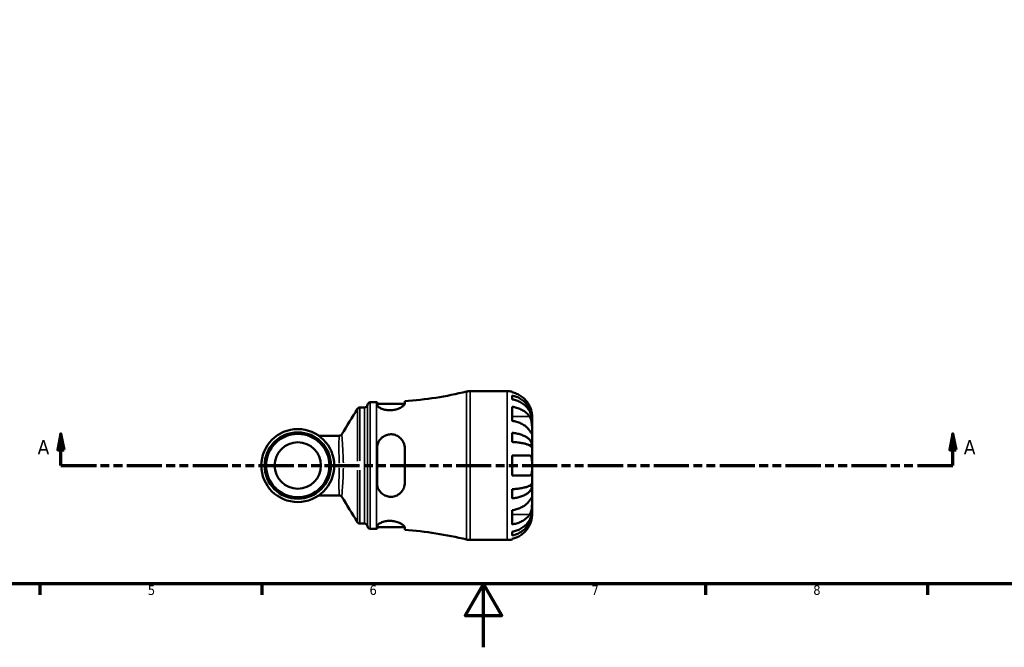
# Model space of a CAD drawing. Header units: millimetres. Extents: x 0 to 902, y -198 to 594.
# Tile 1 of 5: x 274 to 585, y 0 to 198. Entities that reach past the tile are written whole.
import ezdxf

# ---------------------------------------------------------------- set-up
doc = ezdxf.new("R2010")
doc.units = ezdxf.units.MM
doc.linetypes.add('DOUBLE_DASH_CHAIN', pattern=[1.2403, 0.6614, -0.0827, 0.1654, -0.0827, 0.1654, -0.0827])
for name, color, linetype, lineweight in [('Border (ANSI)', 7, 'Continuous', 70), ('Section Line (ANSI)', 7, 'DOUBLE_DASH_CHAIN', 70), ('Visible (ANSI)', 7, 'Continuous', 50), ('Visible Narrow (ANSI)', 7, 'Continuous', 35)]:
    doc.layers.add(name, color=color, linetype=linetype, lineweight=lineweight)
doc.styles.add('Label Text (ANSI)', font='tahoma.ttf')
doc.styles.add('Note Text (ANSI)', font='tahoma.ttf')

# ---------------------------------------------------------------- blocks, each defined once
blk = doc.blocks.new('Borders Default Border')
at = {"layer": 'Border (ANSI)'}
for p, q in [((280.3333282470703, 20), (280.3333282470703, 16.55200004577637)), ((350.4166793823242, 20), (350.4166793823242, 16.55200004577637)), ((490.5833435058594, 20), (490.5833435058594, 16.55200004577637)), ((560.6666564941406, 20), (560.6666564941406, 16.55200004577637))]:
    blk.add_line(p, q, dxfattribs=at)
at = {"layer": 'Border (ANSI)', "flags": 128}
for points in [[(20, 20), (20, 574.0000152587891), (820.9999847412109, 574.0000152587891), (820.9999847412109, 20), (20, 20)], [(420.4999923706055, 0), (420.4999923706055, 20), (414.7264862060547, 10), (426.2734985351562, 10), (420.4999923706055, 20)]]:
    blk.add_lwpolyline(points, dxfattribs=at)
at = {"layer": 'Border (ANSI)', "color": 230, "true_color": 0xff0080, "char_height": 3.048000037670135, "attachment_point": 7, "style": 'Note Text (ANSI)'}
for s, insert in [('5', (314.4825383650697, 16.48777954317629)), ('6', (384.485404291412, 16.48777954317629)), ('7', (454.5979985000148, 16.55199996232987)), ('8', (524.6301253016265, 16.48283951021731))]:
    blk.add_mtext(s, dxfattribs=dict(at, insert=insert))
blk = doc.blocks.new('2dTransSection0')
at = {"layer": 'Section Line (ANSI)', "linetype": 'Continuous'}
for p, q in [((286.9959078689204, 67.40095770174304), (285.9959078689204, 62.40095770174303)), ((286.9959078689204, 62.40095770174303), (286.9959078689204, 67.40095770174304)), ((287.9959078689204, 62.40095770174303), (286.9959078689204, 67.40095770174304)), ((568.7135548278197, 67.40095770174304), (567.7135548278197, 62.40095770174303)), ((568.7135548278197, 62.40095770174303), (568.7135548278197, 67.40095770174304)), ((569.7135548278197, 62.40095770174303), (568.7135548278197, 67.40095770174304)), ((285.9959078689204, 62.40095770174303), (287.9959078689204, 62.40095770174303)), ((286.9959078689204, 57.40095770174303), (286.9959078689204, 62.40095770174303)), ((567.7135548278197, 62.40095770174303), (569.7135548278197, 62.40095770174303)), ((568.7135548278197, 57.40095770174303), (568.7135548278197, 62.40095770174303)), ((286.9959078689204, 57.40095770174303), (298.2031969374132, 57.40095770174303)), ((557.506265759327, 57.40095770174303), (568.7135548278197, 57.40095770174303))]:
    blk.add_line(p, q, dxfattribs=at)
at = {"layer": 'Section Line (ANSI)', "linetype": 'DOUBLE_DASH_CHAIN', "ltscale": 16.77698135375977}
blk.add_line((286.9959078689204, 57.40095770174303), (568.7135548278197, 57.40095770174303), dxfattribs=at)
at = {"layer": 'Section Line (ANSI)', "linetype": 'Continuous', "flags": 128}
for points in [[(287.9959044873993, 62.40095770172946), (286.9959102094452, 67.40095770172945), (285.995906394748, 62.40095770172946), (287.9959044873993, 62.40095770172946)], [(569.7135577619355, 62.40095770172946), (568.7135539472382, 67.40095770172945), (567.713550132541, 62.40095770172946), (569.7135577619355, 62.40095770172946)]]:
    blk.add_lwpolyline(points, dxfattribs=at)
at = {"layer": 'Section Line (ANSI)'}
for points in [[(287.9959044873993, 62.40095770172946), (286.9959102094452, 67.40095770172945), (285.995906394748, 62.40095770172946), (287.9959044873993, 62.40095770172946)], [(569.7135577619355, 62.40095770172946), (568.7135539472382, 67.40095770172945), (567.713550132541, 62.40095770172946), (569.7135577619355, 62.40095770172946)]]:
    blk.add_solid(points, dxfattribs=at)
at = {"layer": 'Section Line (ANSI)', "char_height": 4.571999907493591, "attachment_point": 7, "style": 'Label Text (ANSI)'}
for insert in [(279.6356520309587, 60.90095770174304), (572.184293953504, 60.90095770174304)]:
    blk.add_mtext('A', dxfattribs=dict(at, insert=insert))

msp = doc.modelspace()

# ---------------------------------------------------------------- linework, layer by layer
at = {"layer": 'Visible (ANSI)'}
for p, q in [((416.2165707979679, 80.90095770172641), (427.935557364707, 80.90095770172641)), ((429.510557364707, 80.74185039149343), (429.510557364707, 80.5283175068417)), ((429.510557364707, 79.51967297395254), (429.510557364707, 78.31191091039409)), ((381.4298455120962, 75.73095770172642), (382.8578026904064, 75.73095770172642)), ((384.723057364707, 77.37595770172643), (386.663057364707, 77.37595770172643)), ((386.845557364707, 77.37609538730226), (386.845557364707, 76.60398156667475)), ((386.845557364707, 76.87595770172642), (395.5886741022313, 76.87595770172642)), ((395.595557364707, 76.94718501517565), (395.595557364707, 77.70625263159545)), ((429.510557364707, 75.98185701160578), (429.510557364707, 71.52708429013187)), ((435.8105573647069, 72.0205241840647), (435.7981637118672, 72.0205241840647)), ((435.8105573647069, 72.0205241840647), (435.8105573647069, 73.02595770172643)), ((435.8105573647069, 71.6378407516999), (435.8105573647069, 72.0205241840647)), ((435.8105573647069, 68.4495011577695), (435.8105573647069, 71.63784075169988)), ((435.8105573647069, 63.83926384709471), (435.8105573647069, 68.4495011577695)), ((374.9143428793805, 66.83070770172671), (368.4371102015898, 66.83070770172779)), ((429.510557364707, 67.77059161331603), (429.510557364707, 64.85479605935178)), ((386.845557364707, 62.90095770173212), (386.845557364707, 51.90095770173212)), ((395.595557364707, 51.90095770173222), (395.595557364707, 62.90095770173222)), ((435.8105573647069, 63.8392638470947), (434.9017184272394, 63.8392638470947)), ((435.8105573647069, 62.91538431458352), (435.8105573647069, 63.8392638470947)), ((435.8105573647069, 57.40095770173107), (435.8105573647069, 62.91538431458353)), ((429.510557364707, 60.5509577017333), (429.510557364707, 54.25095770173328)), ((435.8105573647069, 51.886531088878), (435.8105573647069, 57.40095770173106)), ((429.510557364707, 49.94711934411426), (429.510557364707, 47.03132379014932)), ((435.8105573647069, 50.96265155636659), (434.9017184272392, 50.96265155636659)), ((435.8105573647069, 50.96265155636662), (435.8105573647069, 51.88653108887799)), ((435.8105573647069, 46.35241424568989), (435.8105573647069, 50.96265155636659)), ((368.4371102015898, 47.97120770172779), (374.9143428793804, 47.97120770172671)), ((435.8105573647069, 43.16407465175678), (435.8105573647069, 46.3524142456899)), ((429.510557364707, 43.274831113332), (429.510557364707, 38.82005839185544)), ((435.8105573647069, 42.78139121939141), (435.7981637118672, 42.78139121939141)), ((435.8105573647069, 42.78139121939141), (435.8105573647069, 43.16407465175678)), ((435.8105573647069, 41.77595770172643), (435.8105573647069, 42.78139121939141)), ((381.4298455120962, 39.07095770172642), (382.8578026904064, 39.07095770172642)), ((384.723057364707, 37.42595770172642), (386.663057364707, 37.42595770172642)), ((386.845557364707, 38.19793383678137), (386.845557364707, 37.42582001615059)), ((386.845557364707, 37.92595770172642), (395.5886741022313, 37.92595770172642)), ((395.595557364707, 37.09566277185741), (395.595557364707, 37.85473038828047)), ((429.510557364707, 36.49000449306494), (429.510557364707, 35.28224242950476)), ((429.510557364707, 34.273597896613), (429.510557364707, 34.06006501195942)), ((416.2165707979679, 33.90095770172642), (427.935557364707, 33.90095770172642))]:
    msp.add_line(p, q, dxfattribs=at)
for centre, radius in [((361.8105573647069, 57.40095770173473), 11.52525), ((361.8105573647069, 57.40095770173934), 10.4775), ((361.8105573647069, 57.40095770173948), 10.0075), ((361.8105573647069, 57.40095770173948), 7.33425)]:
    msp.add_circle(centre, radius, dxfattribs=at)
for centre, radius, start, end in [((416.2165707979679, 76.20095770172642), 4.700000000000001, 90.00000000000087, 103.60365819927), ((427.9355573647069, 73.02595770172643), 7.875000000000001, 78.4630409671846, 90), ((386.663057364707, 198.3264231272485), 120.9504654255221, 274.235295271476, 283.6036581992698), ((382.8578026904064, 76.67095770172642), 0.9400000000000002, 270, 352.8192442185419), ((384.723057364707, 76.43595770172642), 0.9400000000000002, 90, 172.8192442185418), ((386.663057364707, 198.3264231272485), 120.9504654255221, 270, 270.0864526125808), ((382.8578026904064, 38.13095770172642), 0.94, 7.180755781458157, 90), ((384.723057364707, 38.36595770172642), 0.94, 187.1807557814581, 270), ((386.663057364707, -83.5245077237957), 120.9504654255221, 89.91354738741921, 90), ((386.663057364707, -83.5245077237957), 120.9504654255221, 76.3963418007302, 85.76470472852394), ((416.2165707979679, 38.60095770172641), 4.700000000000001, 256.3963418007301, 270), ((427.9355573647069, 41.77595770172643), 7.875000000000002, 270, 281.5369590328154)]:
    msp.add_arc(centre, radius, start, end, dxfattribs=at)
for points, knots in [([(435.0328143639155, 76.17595770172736), (434.8748652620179, 76.50905722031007), (434.6860285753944, 76.84591050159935), (434.1777551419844, 77.61235932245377), (433.8347451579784, 78.02642869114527), (433.1461204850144, 78.71903691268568), (432.7376628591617, 79.06192508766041), (431.8574819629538, 79.65349643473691), (431.3857472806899, 79.90216262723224), (430.5027238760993, 80.26964815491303), (430.012556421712, 80.42490128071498), (429.510557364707, 80.5283175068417)], [3.89239507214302, 3.89239507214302, 3.89239507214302, 3.89239507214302, 3.99831093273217, 3.99831093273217, 4.145419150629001, 4.145419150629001, 4.291315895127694, 4.291315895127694, 4.437212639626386, 4.437212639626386, 4.578247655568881, 4.578247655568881, 4.578247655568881, 4.578247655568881]), ([(429.510557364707, 79.51967297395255), (430.0156158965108, 79.41960310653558), (430.5089445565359, 79.26901304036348), (431.3946570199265, 78.91335115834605), (431.8665594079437, 78.67349186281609), (432.7474298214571, 78.10271617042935), (433.156401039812, 77.77180439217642), (433.8440200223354, 77.1050005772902), (434.1858502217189, 76.70752951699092), (434.7752447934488, 75.8517129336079), (435.0228178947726, 75.39337304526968), (435.3957716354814, 74.51989215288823), (435.5551676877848, 74.02412942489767), (435.7625527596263, 73.01119538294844), (435.8105573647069, 72.49402705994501), (435.8105573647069, 72.0205241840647)], [0.1494024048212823, 0.1494024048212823, 0.1494024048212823, 0.1494024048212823, 0.2912498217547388, 0.2912498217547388, 0.4370650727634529, 0.4370650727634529, 0.582880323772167, 0.582880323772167, 0.7290353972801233, 0.7290353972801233, 0.8751904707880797, 0.8751904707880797, 1.021914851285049, 1.021914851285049, 1.168639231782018, 1.168639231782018, 1.168639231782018, 1.168639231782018]), ([(435.8105573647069, 71.63784075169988), (435.8105573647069, 72.05924743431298), (435.7625527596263, 72.51951536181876), (435.5551676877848, 73.42100339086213), (435.3957716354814, 73.86222083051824), (435.0228178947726, 74.63959875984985), (434.7752447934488, 75.04751073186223), (434.1858502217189, 75.80916783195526), (433.8440200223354, 76.16290794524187), (433.156401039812, 76.75634802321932), (432.7474298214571, 77.05085190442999), (431.8665594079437, 77.55882915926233), (431.3946570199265, 77.77229842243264), (430.5089445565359, 78.0888293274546), (430.0156158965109, 78.22285102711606), (429.510557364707, 78.31191091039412)], [3.513393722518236, 3.513393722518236, 3.513393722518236, 3.513393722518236, 3.660118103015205, 3.660118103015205, 3.806842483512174, 3.806842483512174, 3.95299755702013, 3.95299755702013, 4.099152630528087, 4.099152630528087, 4.244967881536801, 4.244967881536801, 4.390783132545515, 4.390783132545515, 4.532630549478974, 4.532630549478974, 4.532630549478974, 4.532630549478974]), ([(381.4298455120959, 75.73095770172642), (381.3295458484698, 75.7309577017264), (381.2299589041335, 75.7139485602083), (381.054807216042, 75.65790448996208), (380.9798389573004, 75.61939873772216), (380.8585945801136, 75.54095673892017), (380.8116842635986, 75.50106537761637), (380.7364021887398, 75.4277615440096), (380.7078677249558, 75.39413181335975), (380.6615184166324, 75.33386758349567), (380.6437243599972, 75.30713176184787), (380.6287132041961, 75.2827166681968), (380.6283883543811, 75.28218712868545), (380.6280650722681, 75.28165897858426)], [6.283188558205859, 6.283188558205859, 6.283188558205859, 6.283188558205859, 6.283610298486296, 6.283610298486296, 6.284041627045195, 6.284041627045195, 6.284472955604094, 6.284472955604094, 6.284904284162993, 6.284904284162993, 6.285335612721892, 6.285335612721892, 6.285345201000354, 6.285345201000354, 6.285345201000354, 6.285345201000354]), ([(395.595557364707, 76.94718501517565), (395.595557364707, 76.90889872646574), (395.5892107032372, 76.86870096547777), (395.5341066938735, 76.68493042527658), (395.4209916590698, 76.52423209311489), (395.0127191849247, 76.12836717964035), (394.6714692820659, 75.8870116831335), (393.8318590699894, 75.44821237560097), (393.3413498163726, 75.25018628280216), (392.3539394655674, 74.98743585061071), (391.8857975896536, 74.90638818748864), (390.9510874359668, 74.84221219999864), (390.5009889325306, 74.85430736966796), (389.5747236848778, 74.9651494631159), (389.1183025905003, 75.07293505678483), (388.2467060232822, 75.36735044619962), (387.8535941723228, 75.56074632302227), (387.2287767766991, 75.96919925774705), (387.0090706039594, 76.18381024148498), (386.8666490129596, 76.45700669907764), (386.845557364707, 76.532929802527), (386.845557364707, 76.60398156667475)], [-1.535365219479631, -1.535365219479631, -1.535365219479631, -1.535365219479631, -1.492843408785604, -1.492843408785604, -1.349191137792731, -1.349191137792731, -1.158655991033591, -1.158655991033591, -0.9764077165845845, -0.9764077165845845, -0.8308149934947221, -0.8308149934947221, -0.6943969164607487, -0.6943969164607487, -0.5400689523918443, -0.5400689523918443, -0.3625259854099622, -0.3625259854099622, -0.1742595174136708, -0.1742595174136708, -0.09648139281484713, -0.09648139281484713, -0.09648139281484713, -0.09648139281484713]), ([(429.510557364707, 75.9818570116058), (430.012556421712, 75.90873069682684), (430.5027238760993, 75.79895015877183), (431.3857472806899, 75.53909865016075), (431.8574819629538, 75.36326509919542), (432.7376628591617, 74.94496098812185), (433.1461204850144, 74.70250243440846), (433.8347451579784, 74.21275446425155), (434.1777551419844, 73.91996320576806), (434.6860285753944, 73.37800204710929), (434.8748652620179, 73.13981080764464), (435.0328143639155, 72.90427387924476)], [0.1494100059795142, 0.1494100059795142, 0.1494100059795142, 0.1494100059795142, 0.2904450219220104, 0.2904450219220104, 0.4363417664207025, 0.4363417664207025, 0.5822385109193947, 0.5822385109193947, 0.7293467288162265, 0.7293467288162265, 0.8352625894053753, 0.8352625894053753, 0.8352625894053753, 0.8352625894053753]), ([(435.8105573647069, 73.02595770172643), (435.8105573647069, 73.02595770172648), (435.8106963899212, 73.04887498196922), (435.8095271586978, 73.1428836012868), (435.8080961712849, 73.2168747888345), (435.7942578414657, 73.48653560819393), (435.7743356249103, 73.72886735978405), (435.6892406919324, 74.23980428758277), (435.6392149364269, 74.47663828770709), (435.5209710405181, 74.91426288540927), (435.4621879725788, 75.10473291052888), (435.3256418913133, 75.49443064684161), (435.2483362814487, 75.69196894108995), (435.1214088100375, 75.98499134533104), (435.0779087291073, 76.08085800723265), (435.0328143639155, 76.17595770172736)], [-2.176679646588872, -2.176679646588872, -2.176679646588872, -2.176679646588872, -2.110866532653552, -2.110866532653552, -2.040552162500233, -2.040552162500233, -1.917383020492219, -1.917383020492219, -1.829422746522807, -1.829422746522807, -1.765581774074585, -1.765581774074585, -1.701178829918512, -1.701178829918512, -1.669619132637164, -1.669619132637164, -1.669619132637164, -1.669619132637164]), ([(435.0328143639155, 72.90427387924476), (435.0906158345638, 72.81807914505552), (435.1457737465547, 72.72602488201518), (435.2819958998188, 72.47065990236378), (435.3577083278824, 72.29923400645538), (435.4927567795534, 71.92596510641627), (435.5508998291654, 71.72533273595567), (435.6655304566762, 71.22644943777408), (435.711858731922, 70.92530557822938), (435.7835744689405, 70.22909534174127), (435.7987188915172, 69.84144368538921), (435.812186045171, 69.09347670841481), (435.8105573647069, 68.74386637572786), (435.8105573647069, 68.44950115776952)], [-0.5076659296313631, -0.5076659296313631, -0.5076659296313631, -0.5076659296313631, -0.4671899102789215, -0.4671899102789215, -0.402002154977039, -0.402002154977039, -0.3350663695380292, -0.3350663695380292, -0.2430045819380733, -0.2430045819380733, -0.1248885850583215, -0.1248885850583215, 0, 0, 0, 0]), ([(435.0328143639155, 68.44950115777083), (434.8748652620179, 68.6850380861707), (434.6860285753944, 68.92322932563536), (434.1777551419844, 69.46519048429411), (433.8347451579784, 69.7579817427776), (433.1461204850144, 70.24772971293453), (432.7376628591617, 70.49018826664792), (431.8574819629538, 70.90849237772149), (431.3857472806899, 71.08432592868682), (430.5027238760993, 71.3441774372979), (430.012556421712, 71.4539579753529), (429.510557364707, 71.52708429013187)], [3.89239507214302, 3.89239507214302, 3.89239507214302, 3.89239507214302, 3.998310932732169, 3.998310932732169, 4.145419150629, 4.145419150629, 4.291315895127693, 4.291315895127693, 4.437212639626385, 4.437212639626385, 4.578247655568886, 4.578247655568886, 4.578247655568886, 4.578247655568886]), ([(435.8105573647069, 68.44950115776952), (435.8105573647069, 68.29374583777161), (435.8106986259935, 68.15476961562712), (435.8095104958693, 67.90673459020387), (435.8080557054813, 67.80117475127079), (435.7955750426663, 67.60291424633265), (435.780523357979, 67.53838148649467), (435.7156222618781, 67.5188128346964), (435.6683089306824, 67.55743586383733), (435.5510079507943, 67.69836552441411), (435.4928664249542, 67.77717095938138), (435.3578409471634, 67.96868048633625), (435.2821429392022, 68.07952810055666), (435.1459013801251, 68.28106329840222), (435.0906787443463, 68.3632126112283), (435.0328143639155, 68.44950115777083)], [0, 0, 0, 0, 0.06608138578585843, 0.06608138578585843, 0.1366745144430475, 0.1366745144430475, 0.2387340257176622, 0.2387340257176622, 0.3345777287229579, 0.3345777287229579, 0.4015784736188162, 0.4015784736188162, 0.4668530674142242, 0.4668530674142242, 0.5074534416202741, 0.5074534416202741, 0.5074534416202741, 0.5074534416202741]), ([(375.7114591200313, 67.27462902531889), (375.6962597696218, 67.25002448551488), (375.6778038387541, 67.2225285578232), (375.6298433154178, 67.16095811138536), (375.60034059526, 67.12678161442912), (375.5232404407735, 67.05319192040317), (375.4754569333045, 67.01360088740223), (375.3541363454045, 66.93707276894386), (375.2800687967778, 66.90026447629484), (375.1085834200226, 66.84664733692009), (375.0112856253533, 66.83070770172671), (374.9143428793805, 66.83070770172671)], [1.530991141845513, 1.530991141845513, 1.530991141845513, 1.530991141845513, 1.535047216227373, 1.535047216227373, 1.539103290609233, 1.539103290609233, 1.543159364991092, 1.543159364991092, 1.547215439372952, 1.547215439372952, 1.551271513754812, 1.551271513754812, 1.551271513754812, 1.551271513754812]), ([(386.845557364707, 62.90095770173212), (386.845557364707, 63.0124444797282), (386.8498185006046, 63.12374673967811), (386.8928480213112, 63.68628355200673), (386.99698932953, 64.12624966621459), (387.3796187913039, 65.07312867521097), (387.6984558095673, 65.55985294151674), (388.4882984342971, 66.36141201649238), (388.9484999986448, 66.68218179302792), (389.8898579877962, 67.09426477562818), (390.3433566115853, 67.21292177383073), (391.2688367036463, 67.29965073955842), (391.7246042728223, 67.2702649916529), (392.6886205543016, 67.05692077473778), (393.1752371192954, 66.8488382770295), (394.123509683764, 66.23153469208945), (394.5579130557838, 65.79378956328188), (395.2027495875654, 64.80264946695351), (395.4219978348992, 64.2559156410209), (395.572209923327, 63.42122118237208), (395.595557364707, 63.16197249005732), (395.595557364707, 62.90095770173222)], [-1.527112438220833, -1.527112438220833, -1.527112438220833, -1.527112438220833, -1.492253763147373, -1.492253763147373, -1.350274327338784, -1.350274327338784, -1.167410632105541, -1.167410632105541, -0.9943669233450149, -0.9943669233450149, -0.8527094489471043, -0.8527094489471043, -0.7148320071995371, -0.7148320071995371, -0.5515178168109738, -0.5515178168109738, -0.3564793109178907, -0.3564793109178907, -0.1702041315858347, -0.1702041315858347, -0.08844147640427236, -0.08844147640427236, -0.08844147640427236, -0.08844147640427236]), ([(429.510557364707, 67.77059161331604), (430.0156158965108, 67.71813133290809), (430.5089445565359, 67.63918651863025), (431.3946570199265, 67.45273556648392), (431.8665594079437, 67.32699256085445), (432.7474298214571, 67.02777109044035), (433.156401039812, 66.85429504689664), (433.8440200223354, 66.50473212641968), (434.1858502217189, 66.29636327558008), (434.7752447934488, 65.84771295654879), (435.0228178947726, 65.60743444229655), (435.3957716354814, 65.14952384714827), (435.5551676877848, 64.8896269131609), (435.7625527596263, 64.35860988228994), (435.8105573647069, 64.08749135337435), (435.8105573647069, 63.8392638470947)], [0.1494024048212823, 0.1494024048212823, 0.1494024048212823, 0.1494024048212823, 0.2912498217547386, 0.2912498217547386, 0.4370650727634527, 0.4370650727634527, 0.5828803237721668, 0.5828803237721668, 0.7290353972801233, 0.7290353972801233, 0.8751904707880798, 0.8751904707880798, 1.021914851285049, 1.021914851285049, 1.168639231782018, 1.168639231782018, 1.168639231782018, 1.168639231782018]), ([(435.8105573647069, 62.91538431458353), (435.8105573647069, 63.03784048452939), (435.7625527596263, 63.17158930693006), (435.5551676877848, 63.4335518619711), (435.3957716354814, 63.56176482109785), (435.0228178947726, 63.78766233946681), (434.7752447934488, 63.90619709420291), (434.1858502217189, 64.12752631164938), (433.8440200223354, 64.23031931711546), (433.156401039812, 64.40276650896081), (432.7474298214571, 64.48834611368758), (431.8665594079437, 64.63595874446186), (431.3946570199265, 64.6979905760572), (430.5089445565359, 64.78997099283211), (430.0156158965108, 64.82891623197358), (429.510557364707, 64.85479605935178)], [3.513393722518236, 3.513393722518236, 3.513393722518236, 3.513393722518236, 3.660118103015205, 3.660118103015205, 3.806842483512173, 3.806842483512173, 3.952997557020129, 3.952997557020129, 4.099152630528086, 4.099152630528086, 4.2449678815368, 4.2449678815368, 4.390783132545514, 4.390783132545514, 4.532630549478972, 4.532630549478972, 4.532630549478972, 4.532630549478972]), ([(429.510557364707, 60.55095770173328), (430.012556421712, 60.55095770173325), (430.5027238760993, 60.55095770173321), (431.3857472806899, 60.5509577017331), (431.8574819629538, 60.55095770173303), (432.7376628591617, 60.55095770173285), (433.1461204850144, 60.55095770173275), (433.8347451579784, 60.55095770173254), (434.1777551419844, 60.55095770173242), (434.6860285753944, 60.55095770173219), (434.8748652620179, 60.5509577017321), (435.0328143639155, 60.550957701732)], [0.1494100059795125, 0.1494100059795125, 0.1494100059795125, 0.1494100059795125, 0.2904450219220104, 0.2904450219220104, 0.4363417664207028, 0.4363417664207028, 0.582238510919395, 0.582238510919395, 0.7293467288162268, 0.7293467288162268, 0.8352625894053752, 0.8352625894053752, 0.8352625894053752, 0.8352625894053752]), ([(435.0328143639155, 60.550957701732), (435.0387130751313, 60.550957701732), (435.0445853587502, 60.55088401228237), (435.129609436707, 60.54873262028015), (435.2036007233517, 60.53312864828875), (435.3304218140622, 60.4765243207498), (435.3845191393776, 60.4393136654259), (435.4924782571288, 60.33213248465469), (435.5436545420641, 60.25752847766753), (435.66137874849, 60.01178698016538), (435.7119729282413, 59.8128648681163), (435.7840551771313, 59.2954539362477), (435.7988372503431, 58.96971039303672), (435.8121744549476, 58.22923041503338), (435.8105573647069, 57.8175702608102), (435.8105573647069, 57.40095770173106)], [-0.5107228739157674, -0.5107228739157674, -0.5107228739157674, -0.5107228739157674, -0.5065357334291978, -0.5065357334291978, -0.4498195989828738, -0.4498195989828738, -0.400707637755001, -0.400707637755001, -0.3417366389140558, -0.3417366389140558, -0.24159774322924, -0.24159774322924, -0.1249837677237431, -0.1249837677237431, 0, 0, 0, 0]), ([(435.8105573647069, 57.40095770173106), (435.8105573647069, 57.15046307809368), (435.8107909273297, 56.90089454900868), (435.8087871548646, 56.3900324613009), (435.8062536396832, 56.13196636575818), (435.7841240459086, 55.5355262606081), (435.7569120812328, 55.22276666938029), (435.6587752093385, 54.79592972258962), (435.605679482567, 54.65356060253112), (435.4917432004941, 54.47034896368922), (435.4408361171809, 54.41207275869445), (435.3307593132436, 54.32539147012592), (435.2727978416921, 54.29526880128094), (435.1543957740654, 54.25919146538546), (435.0951810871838, 54.25095770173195), (435.0328143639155, 54.25095770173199)], [0, 0, 0, 0, 0.07514838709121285, 0.07514838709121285, 0.157756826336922, 0.157756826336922, 0.2788710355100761, 0.2788710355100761, 0.360564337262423, 0.360564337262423, 0.4131592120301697, 0.4131592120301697, 0.461746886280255, 0.461746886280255, 0.5048569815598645, 0.5048569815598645, 0.5048569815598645, 0.5048569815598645]), ([(435.0328143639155, 54.25095770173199), (434.8748652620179, 54.25095770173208), (434.6860285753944, 54.25095770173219), (434.1777551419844, 54.25095770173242), (433.8347451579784, 54.25095770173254), (433.1461204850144, 54.25095770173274), (432.7376628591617, 54.25095770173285), (431.8574819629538, 54.25095770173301), (431.3857472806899, 54.2509577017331), (430.5027238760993, 54.25095770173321), (430.012556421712, 54.25095770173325), (429.510557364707, 54.25095770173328)], [3.89239507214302, 3.89239507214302, 3.89239507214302, 3.89239507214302, 3.99831093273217, 3.99831093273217, 4.145419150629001, 4.145419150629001, 4.291315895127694, 4.291315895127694, 4.437212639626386, 4.437212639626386, 4.578247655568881, 4.578247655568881, 4.578247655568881, 4.578247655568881]), ([(395.595557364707, 51.90095770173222), (395.595557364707, 51.7648936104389), (395.5892107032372, 51.62923251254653), (395.5341066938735, 51.03883802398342), (395.42099165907, 50.59809167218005), (395.0127191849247, 49.63980051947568), (394.6714692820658, 49.14705343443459), (393.8318590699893, 48.34512884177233), (393.3413498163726, 48.02941784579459), (392.3539394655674, 47.64926894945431), (391.8857975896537, 47.54994048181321), (390.9510874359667, 47.51087703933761), (390.5009889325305, 47.56208050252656), (389.5747236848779, 47.81541373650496), (389.1183025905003, 48.03239227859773), (388.2467060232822, 48.64202828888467), (387.8535941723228, 49.0523414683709), (387.2287767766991, 50.01538736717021), (387.0090706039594, 50.5740136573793), (386.8666490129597, 51.40598323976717), (386.845557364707, 51.65288338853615), (386.845557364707, 51.90095770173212)], [-1.535365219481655, -1.535365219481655, -1.535365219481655, -1.535365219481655, -1.492843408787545, -1.492843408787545, -1.349191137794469, -1.349191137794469, -1.158655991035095, -1.158655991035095, -0.9764077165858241, -0.9764077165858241, -0.8308149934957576, -0.8308149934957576, -0.6943969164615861, -0.6943969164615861, -0.5400689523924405, -0.5400689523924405, -0.3625259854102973, -0.3625259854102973, -0.174259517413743, -0.174259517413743, -0.09648139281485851, -0.09648139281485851, -0.09648139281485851, -0.09648139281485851]), ([(429.510557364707, 49.94711934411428), (430.0156158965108, 49.97299917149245), (430.5089445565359, 50.01194441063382), (431.3946570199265, 50.10392482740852), (431.8665594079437, 50.1659566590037), (432.7474298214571, 50.31356928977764), (433.156401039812, 50.39914889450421), (433.8440200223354, 50.57159608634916), (434.1858502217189, 50.674389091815), (434.7752447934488, 50.89571830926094), (435.0228178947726, 51.01425306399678), (435.3957716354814, 51.2401505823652), (435.5551676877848, 51.36836354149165), (435.7625527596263, 51.63032609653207), (435.8105573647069, 51.76407491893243), (435.8105573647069, 51.886531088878)], [0.1494024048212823, 0.1494024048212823, 0.1494024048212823, 0.1494024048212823, 0.2912498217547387, 0.2912498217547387, 0.4370650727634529, 0.4370650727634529, 0.5828803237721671, 0.5828803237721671, 0.7290353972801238, 0.7290353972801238, 0.8751904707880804, 0.8751904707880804, 1.021914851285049, 1.021914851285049, 1.168639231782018, 1.168639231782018, 1.168639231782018, 1.168639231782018]), ([(435.8105573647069, 50.96265155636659), (435.8105573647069, 50.71442405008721), (435.7625527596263, 50.44330552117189), (435.5551676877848, 49.91228849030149), (435.3957716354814, 49.65239155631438), (435.0228178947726, 49.19448096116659), (434.7752447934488, 48.95420244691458), (434.1858502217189, 48.50555212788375), (433.8440200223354, 48.29718327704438), (433.156401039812, 47.94762035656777), (432.7474298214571, 47.77414431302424), (431.8665594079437, 47.47492284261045), (431.3946570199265, 47.34917983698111), (430.5089445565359, 47.16272888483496), (430.0156158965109, 47.0837840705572), (429.510557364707, 47.03132379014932)], [3.513393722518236, 3.513393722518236, 3.513393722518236, 3.513393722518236, 3.660118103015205, 3.660118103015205, 3.806842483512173, 3.806842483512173, 3.95299755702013, 3.95299755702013, 4.099152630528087, 4.099152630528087, 4.244967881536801, 4.244967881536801, 4.390783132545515, 4.390783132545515, 4.532630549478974, 4.532630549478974, 4.532630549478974, 4.532630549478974]), ([(374.9143428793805, 47.97120770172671), (375.0112867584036, 47.9712077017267), (375.1085854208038, 47.95526769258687), (375.2800715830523, 47.90164980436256), (375.3541390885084, 47.86484117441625), (375.4754592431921, 47.78831278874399), (375.5232423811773, 47.74872180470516), (375.6003418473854, 47.67513242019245), (375.6298442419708, 47.6409561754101), (375.6778042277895, 47.57938627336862), (375.6962599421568, 47.55189063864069), (375.7114591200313, 47.52728637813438)], [-1.551262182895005, -1.551262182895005, -1.551262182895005, -1.551262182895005, -1.547205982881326, -1.547205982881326, -1.543149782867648, -1.543149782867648, -1.539093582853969, -1.539093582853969, -1.535037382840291, -1.535037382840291, -1.530981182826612, -1.530981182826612, -1.530981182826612, -1.530981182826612]), ([(435.0328143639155, 46.35241424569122), (435.0906158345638, 46.43860897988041), (435.1457737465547, 46.52066214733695), (435.2819958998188, 46.72217165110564), (435.3577083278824, 46.83304203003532), (435.4927567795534, 47.02459384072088), (435.5508998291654, 47.10340587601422), (435.6655304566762, 47.24116073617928), (435.711858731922, 47.2799945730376), (435.7835744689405, 47.26749724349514), (435.7987188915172, 47.1875602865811), (435.812186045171, 46.87968126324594), (435.8105573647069, 46.64677946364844), (435.8105573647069, 46.35241424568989)], [-0.5076659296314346, -0.5076659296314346, -0.5076659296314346, -0.5076659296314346, -0.4671899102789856, -0.4671899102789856, -0.4020021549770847, -0.4020021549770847, -0.3350663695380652, -0.3350663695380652, -0.2430045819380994, -0.2430045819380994, -0.1248885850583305, -0.1248885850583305, 0, 0, 0, 0]), ([(429.510557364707, 43.27483111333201), (430.012556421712, 43.34795742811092), (430.5027238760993, 43.45773796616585), (431.3857472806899, 43.71758947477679), (431.8574819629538, 43.89342302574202), (432.7376628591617, 44.31172713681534), (433.1461204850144, 44.55418569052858), (433.8347451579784, 45.04393366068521), (434.1777551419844, 45.33672491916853), (434.6860285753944, 45.87868607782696), (434.8748652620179, 46.11687731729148), (435.0328143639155, 46.35241424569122)], [0.1494100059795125, 0.1494100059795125, 0.1494100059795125, 0.1494100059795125, 0.2904450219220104, 0.2904450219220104, 0.4363417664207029, 0.4363417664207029, 0.5822385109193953, 0.5822385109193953, 0.729346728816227, 0.729346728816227, 0.8352625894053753, 0.8352625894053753, 0.8352625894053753, 0.8352625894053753]), ([(435.8105573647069, 46.35241424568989), (435.8105573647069, 46.19665892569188), (435.8106986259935, 46.02500801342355), (435.8095104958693, 45.64295582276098), (435.8080557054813, 45.43194587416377), (435.7955750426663, 44.89228808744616), (435.780523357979, 44.55709963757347), (435.7156222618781, 43.90151224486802), (435.6683089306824, 43.58767426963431), (435.5510079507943, 43.07697220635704), (435.4928664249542, 42.87630511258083), (435.3578409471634, 42.50299762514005), (435.2821429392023, 42.33157573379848), (435.1459013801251, 42.07610213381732), (435.0906787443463, 41.98393007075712), (435.0328143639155, 41.89764152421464)], [0, 0, 0, 0, 0.06608138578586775, 0.06608138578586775, 0.1366745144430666, 0.1366745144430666, 0.2387340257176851, 0.2387340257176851, 0.3345777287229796, 0.3345777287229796, 0.4015784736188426, 0.4015784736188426, 0.4668530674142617, 0.4668530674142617, 0.5074534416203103, 0.5074534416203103, 0.5074534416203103, 0.5074534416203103]), ([(429.510557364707, 36.49000449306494), (430.0156158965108, 36.57906437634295), (430.5089445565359, 36.71308607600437), (431.3946570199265, 37.02961698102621), (431.8665594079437, 37.24308624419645), (432.7474298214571, 37.7510634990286), (433.156401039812, 38.04556738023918), (433.8440200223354, 38.63900745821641), (434.1858502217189, 38.99274757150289), (434.7752447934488, 39.75440467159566), (435.0228178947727, 40.16231664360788), (435.3957716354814, 40.93969457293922), (435.5551676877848, 41.38091201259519), (435.7625527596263, 42.28240004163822), (435.8105573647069, 42.74266796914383), (435.8105573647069, 43.16407465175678)], [0.1494024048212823, 0.1494024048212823, 0.1494024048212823, 0.1494024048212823, 0.2912498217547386, 0.2912498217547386, 0.4370650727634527, 0.4370650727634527, 0.5828803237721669, 0.5828803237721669, 0.7290353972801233, 0.7290353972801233, 0.8751904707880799, 0.8751904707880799, 1.021914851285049, 1.021914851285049, 1.168639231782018, 1.168639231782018, 1.168639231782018, 1.168639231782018]), ([(435.8105573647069, 42.78139121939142), (435.8105573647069, 42.30788834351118), (435.7625527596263, 41.79072002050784), (435.5551676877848, 40.77778597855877), (435.3957716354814, 40.28202325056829), (435.0228178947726, 39.40854235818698), (434.7752447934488, 38.95020246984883), (434.1858502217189, 38.09438588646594), (433.8440200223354, 37.69691482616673), (433.156401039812, 37.03011101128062), (432.7474298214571, 36.69919923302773), (431.8665594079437, 36.12842354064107), (431.3946570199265, 35.88856424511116), (430.5089445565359, 35.53290236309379), (430.0156158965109, 35.3823122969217), (429.510557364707, 35.28224242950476)], [3.513393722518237, 3.513393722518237, 3.513393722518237, 3.513393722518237, 3.660118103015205, 3.660118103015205, 3.806842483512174, 3.806842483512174, 3.95299755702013, 3.95299755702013, 4.099152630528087, 4.099152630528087, 4.244967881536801, 4.244967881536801, 4.390783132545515, 4.390783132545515, 4.532630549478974, 4.532630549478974, 4.532630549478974, 4.532630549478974]), ([(435.0328143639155, 41.89764152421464), (434.8748652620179, 41.66210459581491), (434.6860285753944, 41.42391335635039), (434.1777551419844, 40.88195219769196), (433.8347451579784, 40.58916093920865), (433.1461204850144, 40.099412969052), (432.7376628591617, 39.85695441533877), (431.8574819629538, 39.43865030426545), (431.3857472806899, 39.26281675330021), (430.5027238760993, 39.00296524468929), (430.012556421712, 38.89318470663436), (429.510557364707, 38.82005839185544)], [3.892395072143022, 3.892395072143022, 3.892395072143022, 3.892395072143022, 3.998310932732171, 3.998310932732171, 4.145419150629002, 4.145419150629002, 4.291315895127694, 4.291315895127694, 4.437212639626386, 4.437212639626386, 4.578247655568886, 4.578247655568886, 4.578247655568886, 4.578247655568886]), ([(435.0328143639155, 38.62595770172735), (435.094881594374, 38.75685154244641), (435.1538949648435, 38.88913673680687), (435.2898619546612, 39.21456815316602), (435.3624741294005, 39.40721302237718), (435.4936770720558, 39.7963157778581), (435.5508162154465, 39.99061641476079), (435.6653267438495, 40.43955541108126), (435.7119641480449, 40.68155246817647), (435.7836288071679, 41.16547827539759), (435.7987325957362, 41.38254134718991), (435.8121842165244, 41.69340959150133), (435.8105573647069, 41.77595770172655), (435.8105573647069, 41.77595770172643)], [-0.5081640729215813, -0.5081640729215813, -0.5081640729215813, -0.5081640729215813, -0.4646052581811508, -0.4646052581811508, -0.401547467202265, -0.401547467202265, -0.3356182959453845, -0.3356182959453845, -0.2428696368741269, -0.2428696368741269, -0.1249065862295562, -0.1249065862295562, 0, 0, 0, 0]), ([(380.6280650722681, 39.52025642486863), (380.6426079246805, 39.49649758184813), (380.6602237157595, 39.46990314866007), (380.706087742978, 39.40993715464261), (380.7343138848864, 39.3764666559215), (380.808779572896, 39.30341711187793), (380.8551740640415, 39.26362234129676), (380.9752143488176, 39.18508715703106), (381.0494858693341, 39.14637485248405), (381.2254749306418, 39.08878311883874), (381.3272656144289, 39.07095770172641), (381.4298455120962, 39.07095770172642)], [3.139449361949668, 3.139449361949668, 3.139449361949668, 3.139449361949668, 3.139880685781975, 3.139880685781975, 3.140312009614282, 3.140312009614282, 3.140743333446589, 3.140743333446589, 3.141174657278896, 3.141174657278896, 3.141605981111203, 3.141605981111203, 3.141605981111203, 3.141605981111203]), ([(386.845557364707, 38.19793383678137), (386.845557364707, 38.22986512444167), (386.8498185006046, 38.26278900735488), (386.8928480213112, 38.43449207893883), (386.9969893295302, 38.58657520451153), (387.3796187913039, 38.94720775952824), (387.6984558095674, 39.15846141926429), (388.4882984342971, 39.52859988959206), (388.9484999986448, 39.68821184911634), (389.8898579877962, 39.88597385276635), (390.3433566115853, 39.93866229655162), (391.2688367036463, 39.95114891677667), (391.7246042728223, 39.91312787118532), (392.6886205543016, 39.7442011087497), (393.1752371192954, 39.60055174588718), (394.123509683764, 39.22447586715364), (394.5579130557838, 38.98283405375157), (395.2027495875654, 38.5161825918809), (395.4219978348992, 38.29150739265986), (395.5722099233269, 38.00860818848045), (395.595557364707, 37.92817583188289), (395.595557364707, 37.85473038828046)], [-1.527112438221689, -1.527112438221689, -1.527112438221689, -1.527112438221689, -1.492253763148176, -1.492253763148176, -1.350274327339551, -1.350274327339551, -1.167410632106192, -1.167410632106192, -0.994366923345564, -0.994366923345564, -0.8527094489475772, -0.8527094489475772, -0.7148320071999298, -0.7148320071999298, -0.5515178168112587, -0.5515178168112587, -0.3564793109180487, -0.3564793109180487, -0.170204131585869, -0.170204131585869, -0.08844147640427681, -0.08844147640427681, -0.08844147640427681, -0.08844147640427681]), ([(429.510557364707, 34.273597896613), (430.012556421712, 34.37701412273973), (430.5027238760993, 34.53226724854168), (431.3857472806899, 34.89975277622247), (431.8574819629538, 35.1484189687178), (432.7376628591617, 35.73999031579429), (433.1461204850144, 36.08287849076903), (433.8347451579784, 36.77548671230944), (434.1777551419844, 37.18955608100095), (434.6860285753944, 37.95600490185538), (434.8748652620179, 38.29285818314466), (435.0328143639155, 38.62595770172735)], [0.1494100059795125, 0.1494100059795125, 0.1494100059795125, 0.1494100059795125, 0.2904450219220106, 0.2904450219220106, 0.4363417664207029, 0.4363417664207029, 0.5822385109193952, 0.5822385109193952, 0.729346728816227, 0.729346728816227, 0.8352625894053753, 0.8352625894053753, 0.8352625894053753, 0.8352625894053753])]:
    msp.add_open_spline(points, degree=3, knots=knots, dxfattribs=at)
for points in [[(375.7114591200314, 67.27462902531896), (377.3565246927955, 69.93764292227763), (378.9924488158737, 72.60953188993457), (380.6280650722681, 75.28165897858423)], [(380.6280650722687, 39.52025642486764), (378.9924488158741, 42.1923835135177), (377.3565246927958, 44.86427248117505), (375.7114591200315, 47.52728637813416)]]:
    msp.add_open_spline(points, degree=3, dxfattribs=at)
at = {"layer": 'Visible Narrow (ANSI)'}
for p, q in [((415.1111111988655, 34.32051222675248), (415.1111111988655, 80.48140317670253)), ((416.2165707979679, 80.61163370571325), (416.2165707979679, 34.19028169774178)), ((427.935557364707, 34.19028169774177), (427.935557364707, 80.61163370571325)), ((382.8578026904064, 39.2966304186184), (382.8578026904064, 75.50528498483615)), ((383.7904300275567, 76.31765864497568), (383.7904300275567, 38.48425675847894)), ((384.723057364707, 77.13003230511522), (384.723057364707, 37.67188309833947)), ((386.663057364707, 37.67188309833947), (386.663057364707, 77.13003230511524)), ((434.756701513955, 72.90427387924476), (429.7866702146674, 72.90427387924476)), ((376.16126789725, 57.40095770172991), (374.9158827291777, 57.40095770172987)), ((380.401244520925, 57.40095770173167), (376.4288543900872, 57.40095770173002)), ((380.6487480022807, 57.40095770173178), (381.3426367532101, 57.4009577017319)), ((434.756701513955, 41.89764152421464), (429.7866702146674, 41.89764152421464))]:
    msp.add_line(p, q, dxfattribs=at)
for points, knots in [([(380.6276839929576, 75.22198895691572), (380.6271267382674, 75.06152009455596), (380.6265250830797, 74.56361262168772), (380.6250561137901, 72.60793013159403), (380.6241834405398, 70.86124737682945), (380.6230582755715, 67.335765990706), (380.6226994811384, 65.82146771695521), (380.6221677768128, 62.49032072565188), (380.6220068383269, 60.65986477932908), (380.6219531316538, 58.80637116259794)], [6.363777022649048, 6.363777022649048, 6.363777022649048, 6.363777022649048, 6.702946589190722, 6.702946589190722, 7.172590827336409, 7.172590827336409, 7.464581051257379, 7.464581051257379, 7.775549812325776, 7.775549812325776, 7.775549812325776, 7.775549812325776]), ([(381.387593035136, 58.83900433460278), (381.3882563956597, 60.73234942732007), (381.3901799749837, 62.60258202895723), (381.3955471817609, 66.0100944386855), (381.3988282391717, 67.560936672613), (381.4077367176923, 71.17536656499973), (381.4134723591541, 72.97029453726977), (381.4219849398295, 74.98930782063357), (381.4251755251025, 75.50501627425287), (381.4279711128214, 75.67014385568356)], [-7.775441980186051, -7.775441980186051, -7.775441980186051, -7.775441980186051, -7.464581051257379, -7.464581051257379, -7.172590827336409, -7.172590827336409, -6.702946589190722, -6.702946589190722, -6.361728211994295, -6.361728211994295, -6.361728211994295, -6.361728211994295]), ([(374.9016614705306, 66.80132074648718), (374.8966464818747, 66.7788684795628), (374.8916523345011, 66.74271129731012), (374.8544828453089, 66.36743068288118), (374.8262010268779, 65.4681397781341), (374.8168692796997, 63.11376488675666), (374.8277838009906, 61.83809559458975), (374.8456103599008, 59.69013156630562), (374.8508795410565, 58.93621353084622), (374.8531506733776, 58.17188441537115)], [1.630787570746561, 1.630787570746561, 1.630787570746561, 1.630787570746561, 1.726267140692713, 1.726267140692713, 2.349809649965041, 2.349809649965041, 2.824814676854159, 2.824814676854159, 3.062076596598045, 3.062076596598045, 3.062076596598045, 3.062076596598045]), ([(376.203131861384, 58.21563372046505), (376.1934856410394, 59.0096969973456), (376.1705680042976, 59.79288008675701), (376.0771248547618, 62.03162654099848), (375.9887694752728, 63.36438352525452), (375.8295089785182, 65.83151281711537), (375.7706406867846, 66.78021495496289), (375.7309419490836, 67.19083256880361), (375.7254885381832, 67.23392008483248), (375.7206519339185, 67.25621406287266)], [-3.061062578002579, -3.061062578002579, -3.061062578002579, -3.061062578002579, -2.824814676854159, -2.824814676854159, -2.349809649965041, -2.349809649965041, -1.726267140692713, -1.726267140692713, -1.611521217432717, -1.611521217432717, -1.611521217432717, -1.611521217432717]), ([(374.8531916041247, 56.62988877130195), (374.8517775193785, 56.13991902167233), (374.8491407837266, 55.65420571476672), (374.8375775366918, 54.0263647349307), (374.8261027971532, 52.94690210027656), (374.8175220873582, 51.03745184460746), (374.8208716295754, 50.21226739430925), (374.8456604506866, 48.71467994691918), (374.8713394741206, 48.17739004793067), (374.8991312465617, 48.01246175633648), (374.9004217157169, 48.00572303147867), (374.9017127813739, 47.9998963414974)], [-3.062076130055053, -3.062076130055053, -3.062076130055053, -3.062076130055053, -2.910022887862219, -2.910022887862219, -2.5395112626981, -2.5395112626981, -2.15848900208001, -2.15848900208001, -1.655260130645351, -1.655260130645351, -1.630778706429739, -1.630778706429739, -1.630778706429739, -1.630778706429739]), ([(375.7206982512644, 47.54479042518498), (375.7225372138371, 47.55339274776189), (375.7244640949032, 47.56505279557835), (375.7497199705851, 47.74910255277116), (375.7863609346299, 48.31748176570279), (375.8889443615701, 49.89137750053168), (375.9464775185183, 50.75624047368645), (376.0679546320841, 52.75266328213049), (376.1311003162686, 53.87943941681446), (376.1856912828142, 55.57493022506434), (376.1971643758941, 56.07831304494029), (376.2032322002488, 56.58612479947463)], [1.611511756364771, 1.611511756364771, 1.611511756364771, 1.611511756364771, 1.655260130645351, 1.655260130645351, 2.15848900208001, 2.15848900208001, 2.5395112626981, 2.5395112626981, 2.910022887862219, 2.910022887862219, 3.061062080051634, 3.061062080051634, 3.061062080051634, 3.061062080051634]), ([(380.6219530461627, 55.99550604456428), (380.6219908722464, 54.68528409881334), (380.6220821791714, 53.3865695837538), (380.6225491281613, 49.41098749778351), (380.6231539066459, 46.89960745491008), (380.6245922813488, 43.10397060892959), (380.6253693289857, 41.70391762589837), (380.6266641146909, 40.12665841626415), (380.6271928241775, 39.71926496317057), (380.6276858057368, 39.5775191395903)], [1.649228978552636, 1.649228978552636, 1.649228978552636, 1.649228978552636, 1.869045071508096, 1.869045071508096, 2.345348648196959, 2.345348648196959, 2.760803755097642, 2.760803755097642, 3.061016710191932, 3.061016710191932, 3.061016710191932, 3.061016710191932]), ([(381.4279776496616, 39.12928060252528), (381.4255025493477, 39.27523267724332), (381.4227142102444, 39.69762884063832), (381.4153560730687, 41.32741759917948), (381.4104732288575, 42.76693349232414), (381.3998897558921, 46.66122225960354), (381.3941841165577, 49.23330421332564), (381.389137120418, 53.29806606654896), (381.388050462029, 54.62469790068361), (381.3875886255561, 55.96288207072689)], [-3.063065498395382, -3.063065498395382, -3.063065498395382, -3.063065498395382, -2.760803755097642, -2.760803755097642, -2.345348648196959, -2.345348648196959, -1.869045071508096, -1.869045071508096, -1.649336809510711, -1.649336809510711, -1.649336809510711, -1.649336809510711])]:
    msp.add_open_spline(points, degree=3, knots=knots, dxfattribs=at)

# ---------------------------------------------------------------- block references
msp.add_blockref('Borders Default Border', (0, 0))
at = {"layer": 'Section Line (ANSI)'}
msp.add_blockref('2dTransSection0', (0, 0), dxfattribs=at)

doc.saveas('drawing.dxf')
